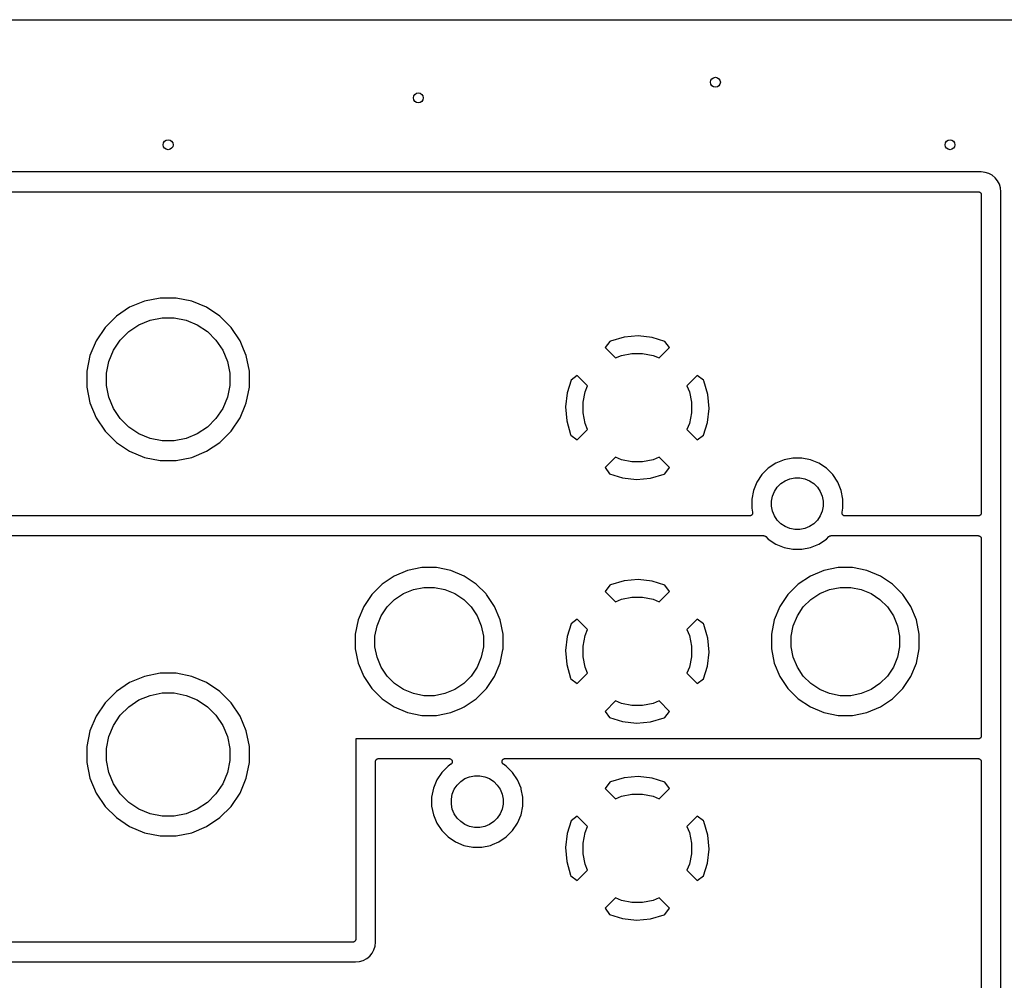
# Model space of a CAD drawing. Extents: x 1 to 139, y -76 to -1.
# Tile 11 of 13: x 46 to 86, y -40 to -1. Entities that reach past the tile are written whole.
import ezdxf

# ---------------------------------------------------------------- set-up
doc = ezdxf.new("R2010")
doc.units = 0
doc.header["$MEASUREMENT"] = 0
doc.layers.add('BLACK', color=7, linetype='CONTINUOUS')

msp = doc.modelspace()

# ---------------------------------------------------------------- linework, layer by layer
at = {"layer": 'BLACK', "linetype": 'CONTINUOUS'}
for p, q in [((6.16231, -0.635), (133.538, -0.635)), ((85.0869, -6.82), (24.1331, -6.82)), ((85.246, -6.83567), (85.0869, -6.82)), ((85.396, -6.88118), (85.246, -6.83567)), ((85.5343, -6.95508), (85.396, -6.88118)), ((85.6555, -7.05453), (85.5343, -6.95508)), ((85.7549, -7.17571), (85.6555, -7.05453)), ((85.8288, -7.31397), (85.7549, -7.17571)), ((85.8743, -7.46399), (85.8288, -7.31397)), ((85.89, -7.62312), (85.8743, -7.46399)), ((24.257, -7.62), (84.963, -7.62)), ((84.963, -7.62), (84.9639, -7.62001)), ((84.9639, -7.62001), (84.9639, -7.62)), ((84.9639, -7.62), (84.9639, -7.62001)), ((84.9639, -7.62001), (84.9648, -7.62001)), ((84.9648, -7.62001), (84.9767, -7.62135)), ((84.9767, -7.62135), (84.9885, -7.62259)), ((84.9885, -7.62259), (84.989, -7.62272)), ((84.989, -7.62272), (84.9894, -7.62277)), ((84.9894, -7.62277), (85.0008, -7.62639)), ((85.0008, -7.62639), (85.0122, -7.62992)), ((85.0122, -7.62992), (85.0126, -7.63013)), ((85.0126, -7.63013), (85.013, -7.63027)), ((85.013, -7.63027), (85.0235, -7.63602)), ((85.0235, -7.63602), (85.034, -7.64171)), ((85.034, -7.64171), (85.0344, -7.642)), ((85.0344, -7.642), (85.0348, -7.64221)), ((85.0348, -7.64221), (85.0439, -7.64988)), ((85.0439, -7.64988), (85.0531, -7.65751)), ((85.0531, -7.65751), (85.0534, -7.65786)), ((85.0534, -7.65786), (85.0537, -7.65814)), ((85.0537, -7.65814), (85.0612, -7.66745)), ((85.0612, -7.66745), (85.0688, -7.67672)), ((85.0688, -7.67672), (85.069, -7.67711)), ((85.069, -7.67711), (85.0693, -7.67746)), ((85.0693, -7.67746), (85.0748, -7.68805)), ((85.0748, -7.68805), (85.0804, -7.6986)), ((85.0804, -7.6986), (85.0805, -7.69903)), ((85.0805, -7.69903), (85.0808, -7.69942)), ((85.0808, -7.69942), (85.0841, -7.71086)), ((85.0841, -7.71086), (85.0876, -7.72233)), ((85.0876, -7.72233), (85.0876, -7.72278)), ((85.0876, -7.72278), (85.0877, -7.7232)), ((85.0877, -7.7232), (85.0888, -7.73509)), ((85.0888, -7.73509), (85.09, -7.747)), ((85.09, -7.747), (85.09, -20.663)), ((85.89, -53.3369), (85.89, -7.62312)), ((51.745, -11.94), (51.1074, -12.0668)), ((52.395, -11.94), (51.745, -11.94)), ((53.0326, -12.0668), (52.395, -11.94)), ((50.5069, -12.3156), (49.9664, -12.6767)), ((51.1074, -12.0668), (50.5069, -12.3156)), ((53.6331, -12.3156), (53.0326, -12.0668)), ((54.1736, -12.6767), (53.6331, -12.3156)), ((49.9664, -12.6767), (49.5067, -13.1364)), ((51.3408, -12.8361), (51.8238, -12.74)), ((51.8238, -12.74), (52.3162, -12.74)), ((52.3162, -12.74), (52.7992, -12.8361)), ((54.6333, -13.1364), (54.1736, -12.6767)), ((49.5067, -13.1364), (49.1456, -13.6769)), ((50.4763, -13.2981), (50.8858, -13.0245)), ((50.8858, -13.0245), (51.3408, -12.8361)), ((52.7992, -12.8361), (53.2542, -13.0245)), ((53.2542, -13.0245), (53.6637, -13.2981)), ((54.9944, -13.6769), (54.6333, -13.1364)), ((50.1281, -13.6463), (50.4763, -13.2981)), ((53.6637, -13.2981), (54.0119, -13.6463)), ((70.5873, -13.5251), (70.0334, -13.6856)), ((71.1565, -13.4762), (70.5873, -13.5251)), ((71.7242, -13.5393), (71.1565, -13.4762)), ((72.2411, -13.7032), (71.7242, -13.5393)), ((49.1456, -13.6769), (48.8968, -14.2774)), ((49.8545, -14.0558), (50.1281, -13.6463)), ((54.0119, -13.6463), (54.2855, -14.0558)), ((55.1347, -14.0154), (54.9944, -13.6769)), ((70.0024, -13.6984), (69.8154, -13.954)), ((69.8154, -13.954), (70.2362, -14.3748)), ((70.0334, -13.6856), (70.0024, -13.6984)), ((72.0038, -14.3748), (72.4246, -13.954)), ((72.4246, -13.954), (72.2411, -13.7032)), ((48.8968, -14.2774), (48.77, -14.915)), ((49.6661, -14.5108), (49.8545, -14.0558)), ((54.2855, -14.0558), (54.4739, -14.5108)), ((55.2432, -14.2774), (55.1347, -14.0154)), ((55.37, -14.915), (55.2432, -14.2774)), ((70.2362, -14.3748), (70.4783, -14.2745)), ((70.4783, -14.2745), (70.9033, -14.19)), ((70.9033, -14.19), (71.3367, -14.19)), ((71.3367, -14.19), (71.7617, -14.2745)), ((71.7617, -14.2745), (72.0038, -14.3748)), ((49.57, -14.9938), (49.6661, -14.5108)), ((54.4739, -14.5108), (54.57, -14.9938)), ((48.77, -14.915), (48.77, -15.565)), ((49.57, -15.4862), (49.57, -14.9938)), ((54.57, -14.9938), (54.57, -15.4862)), ((55.37, -15.565), (55.37, -14.915)), ((68.684, -15.0854), (68.4332, -15.2689)), ((69.1048, -15.5062), (68.684, -15.0854)), ((73.556, -15.0854), (73.1352, -15.5062)), ((73.8116, -15.2724), (73.556, -15.0854)), ((48.77, -15.565), (48.8968, -16.2026)), ((49.6661, -15.9692), (49.57, -15.4862)), ((54.57, -15.4862), (54.4739, -15.9692)), ((55.2432, -16.2026), (55.37, -15.565)), ((68.4332, -15.2689), (68.2693, -15.7858)), ((69.0045, -15.7483), (69.1048, -15.5062)), ((73.1352, -15.5062), (73.2355, -15.7483)), ((73.8244, -15.3034), (73.8116, -15.2724)), ((73.9849, -15.8573), (73.8244, -15.3034)), ((49.8545, -16.4242), (49.6661, -15.9692)), ((54.4739, -15.9692), (54.2855, -16.4242)), ((68.2693, -15.7858), (68.2062, -16.3535)), ((68.92, -16.1733), (69.0045, -15.7483)), ((73.2355, -15.7483), (73.32, -16.1733)), ((74.0338, -16.4265), (73.9849, -15.8573)), ((48.8968, -16.2026), (49.1456, -16.8031)), ((54.9944, -16.8031), (55.2014, -16.3033)), ((55.2014, -16.3033), (55.2015, -16.3032)), ((55.2015, -16.3032), (55.2432, -16.2026)), ((68.2062, -16.3535), (68.2551, -16.9227)), ((68.92, -16.6067), (68.92, -16.1733)), ((73.32, -16.1733), (73.32, -16.6067)), ((50.1281, -16.8337), (49.8545, -16.4242)), ((54.2855, -16.4242), (54.0119, -16.8337)), ((69.0045, -17.0317), (68.92, -16.6067)), ((73.32, -16.6067), (73.2355, -17.0317)), ((73.9707, -16.9942), (74.0338, -16.4265)), ((49.1456, -16.8031), (49.5067, -17.3436)), ((50.4763, -17.1819), (50.1281, -16.8337)), ((50.8858, -17.4555), (50.4763, -17.1819)), ((53.6637, -17.1819), (53.2542, -17.4555)), ((54.0119, -16.8337), (53.6637, -17.1819)), ((54.6333, -17.3436), (54.9944, -16.8031)), ((68.2551, -16.9227), (68.4156, -17.4766)), ((69.1048, -17.2738), (69.0045, -17.0317)), ((73.2355, -17.0317), (73.1352, -17.2738)), ((73.8068, -17.5111), (73.9707, -16.9942)), ((49.5067, -17.3436), (49.9664, -17.8033)), ((51.3408, -17.6439), (50.8858, -17.4555)), ((53.2542, -17.4555), (52.7992, -17.6439)), ((54.1736, -17.8033), (54.6333, -17.3436)), ((68.4156, -17.4766), (68.4284, -17.5076)), ((68.4284, -17.5076), (68.684, -17.6946)), ((68.684, -17.6946), (69.1048, -17.2738)), ((73.1352, -17.2738), (73.556, -17.6946)), ((73.556, -17.6946), (73.8068, -17.5111)), ((49.9664, -17.8033), (50.5069, -18.1644)), ((51.8238, -17.74), (51.3408, -17.6439)), ((52.3162, -17.74), (51.8238, -17.74)), ((52.7992, -17.6439), (52.3162, -17.74)), ((53.6331, -18.1644), (54.1736, -17.8033)), ((50.5069, -18.1644), (51.1074, -18.4132)), ((53.0326, -18.4132), (53.6331, -18.1644)), ((51.1074, -18.4132), (51.745, -18.54)), ((51.745, -18.54), (52.395, -18.54)), ((52.395, -18.54), (53.0326, -18.4132)), ((70.2362, -18.4052), (69.8154, -18.826)), ((70.4783, -18.5055), (70.2362, -18.4052)), ((70.9033, -18.59), (70.4783, -18.5055)), ((71.3367, -18.59), (70.9033, -18.59)), ((71.7617, -18.5055), (71.3367, -18.59)), ((72.0038, -18.4052), (71.7617, -18.5055)), ((72.4246, -18.826), (72.0038, -18.4052)), ((76.7437, -18.6506), (76.4407, -18.853)), ((77.0804, -18.5111), (76.7437, -18.6506)), ((77.4378, -18.44), (77.0804, -18.5111)), ((77.8022, -18.44), (77.4378, -18.44)), ((78.1596, -18.5111), (77.8022, -18.44)), ((78.4963, -18.6506), (78.1596, -18.5111)), ((78.7993, -18.853), (78.4963, -18.6506)), ((69.8154, -18.826), (69.9989, -19.0768)), ((69.9989, -19.0768), (70.5158, -19.2407)), ((71.6527, -19.2549), (72.2066, -19.0944)), ((72.2066, -19.0944), (72.2376, -19.0816)), ((72.2376, -19.0816), (72.4246, -18.826)), ((76.183, -19.1107), (75.9806, -19.4137)), ((76.4407, -18.853), (76.183, -19.1107)), ((79.057, -19.1107), (78.7993, -18.853)), ((79.2594, -19.4137), (79.057, -19.1107)), ((70.5158, -19.2407), (71.0835, -19.3038)), ((71.0835, -19.3038), (71.6527, -19.2549)), ((75.9806, -19.4137), (75.8411, -19.7504)), ((76.8044, -19.6207), (76.9507, -19.4744)), ((76.9507, -19.4744), (77.1226, -19.3595)), ((77.1226, -19.3595), (77.3137, -19.2803)), ((77.3137, -19.2803), (77.5166, -19.24)), ((77.5166, -19.24), (77.7234, -19.24)), ((77.7234, -19.24), (77.9263, -19.2803)), ((77.9263, -19.2803), (78.1174, -19.3595)), ((78.1174, -19.3595), (78.2893, -19.4744)), ((78.2893, -19.4744), (78.4356, -19.6207)), ((79.3989, -19.7504), (79.2594, -19.4137)), ((75.8411, -19.7504), (75.77, -20.1078)), ((76.57, -20.1866), (76.6103, -19.9837)), ((76.6103, -19.9837), (76.6895, -19.7926)), ((76.6895, -19.7926), (76.8044, -19.6207)), ((78.4356, -19.6207), (78.5505, -19.7926)), ((78.5505, -19.7926), (78.6296, -19.9837)), ((78.6296, -19.9837), (78.67, -20.1866)), ((79.47, -20.1078), (79.3989, -19.7504)), ((75.77, -20.1078), (75.77, -20.4722)), ((76.57, -20.3934), (76.57, -20.1866)), ((78.67, -20.1866), (78.67, -20.3934)), ((79.47, -20.4722), (79.47, -20.1078)), ((75.6785, -20.79), (24.257, -20.79)), ((75.6903, -20.7888), (75.6785, -20.79)), ((75.7024, -20.7877), (75.6903, -20.7888)), ((75.7027, -20.7876), (75.7024, -20.7877)), ((75.7031, -20.7876), (75.7027, -20.7876)), ((75.7146, -20.7841), (75.7031, -20.7876)), ((75.7261, -20.7807), (75.7146, -20.7841)), ((75.7265, -20.7805), (75.7261, -20.7807)), ((75.7269, -20.7804), (75.7265, -20.7805)), ((75.7375, -20.7747), (75.7269, -20.7804)), ((75.7481, -20.7692), (75.7375, -20.7747)), ((75.7484, -20.769), (75.7481, -20.7692)), ((75.7487, -20.7688), (75.7484, -20.769)), ((75.7581, -20.7612), (75.7487, -20.7688)), ((75.7674, -20.7537), (75.7581, -20.7612)), ((75.7677, -20.7534), (75.7674, -20.7537)), ((75.768, -20.7531), (75.7677, -20.7534)), ((75.7756, -20.7439), (75.768, -20.7531)), ((75.77, -20.4722), (75.803, -20.6382)), ((75.7833, -20.7347), (75.7756, -20.7439)), ((75.7835, -20.7343), (75.7833, -20.7347)), ((75.7838, -20.734), (75.7835, -20.7343)), ((75.7895, -20.7235), (75.7838, -20.734)), ((75.7952, -20.7129), (75.7895, -20.7235)), ((75.7954, -20.7126), (75.7952, -20.7129)), ((75.7955, -20.7122), (75.7954, -20.7126)), ((75.7991, -20.7007), (75.7955, -20.7122)), ((75.8027, -20.6893), (75.7991, -20.7007)), ((75.8028, -20.6889), (75.8027, -20.6893)), ((75.8029, -20.6885), (75.8028, -20.6889)), ((75.8041, -20.6766), (75.8029, -20.6885)), ((75.803, -20.6382), (75.8032, -20.6392)), ((75.8032, -20.6392), (75.8032, -20.6392)), ((75.8032, -20.6392), (75.8032, -20.6392)), ((75.8032, -20.6392), (75.8034, -20.64)), ((75.8034, -20.64), (75.8044, -20.652)), ((75.8055, -20.6647), (75.8041, -20.6766)), ((75.8044, -20.652), (75.8055, -20.6639)), ((75.8055, -20.6639), (75.8054, -20.6643)), ((75.8054, -20.6643), (75.8055, -20.6647)), ((76.6103, -20.5963), (76.57, -20.3934)), ((76.6895, -20.7874), (76.6103, -20.5963)), ((76.8044, -20.9593), (76.6895, -20.7874)), ((78.5505, -20.7874), (78.4356, -20.9593)), ((78.6296, -20.5963), (78.5505, -20.7874)), ((78.67, -20.3934), (78.6296, -20.5963)), ((79.4345, -20.6621), (79.4358, -20.6502)), ((79.4346, -20.6625), (79.4345, -20.6621)), ((79.4345, -20.6629), (79.4346, -20.6625)), ((79.4357, -20.6749), (79.4345, -20.6629)), ((79.4368, -20.6868), (79.4357, -20.6749)), ((79.4358, -20.6502), (79.437, -20.6382)), ((79.4369, -20.6872), (79.4368, -20.6868)), ((79.4369, -20.6876), (79.4369, -20.6872)), ((79.4404, -20.6992), (79.4369, -20.6876)), ((79.437, -20.6382), (79.47, -20.4722)), ((79.4438, -20.7106), (79.4404, -20.6992)), ((79.444, -20.7109), (79.4438, -20.7106)), ((79.4441, -20.7113), (79.444, -20.7109)), ((79.4497, -20.7219), (79.4441, -20.7113)), ((79.4553, -20.7325), (79.4497, -20.7219)), ((79.4555, -20.7328), (79.4553, -20.7325)), ((79.4557, -20.7332), (79.4555, -20.7328)), ((79.4633, -20.7425), (79.4557, -20.7332)), ((79.4708, -20.7519), (79.4633, -20.7425)), ((79.4711, -20.7521), (79.4708, -20.7519)), ((79.4713, -20.7524), (79.4711, -20.7521)), ((79.4806, -20.7601), (79.4713, -20.7524)), ((79.4898, -20.7678), (79.4806, -20.7601)), ((79.4901, -20.768), (79.4898, -20.7678)), ((79.4904, -20.7682), (79.4901, -20.768)), ((79.501, -20.7739), (79.4904, -20.7682)), ((79.5115, -20.7797), (79.501, -20.7739)), ((79.5119, -20.7798), (79.5115, -20.7797)), ((79.5122, -20.78), (79.5119, -20.7798)), ((79.5237, -20.7836), (79.5122, -20.78)), ((79.5351, -20.7872), (79.5237, -20.7836)), ((79.5355, -20.7873), (79.5351, -20.7872)), ((79.5359, -20.7874), (79.5355, -20.7873)), ((79.5478, -20.7886), (79.5359, -20.7874)), ((79.5598, -20.79), (79.5478, -20.7886)), ((79.5605, -20.79), (79.5598, -20.79)), ((79.5606, -20.79), (79.5605, -20.79)), ((79.5605, -20.79), (79.5605, -20.79)), ((79.5615, -20.79), (79.5606, -20.79)), ((84.963, -20.79), (79.5615, -20.79)), ((84.9749, -20.7888), (84.963, -20.79)), ((84.9868, -20.7877), (84.9749, -20.7888)), ((84.9872, -20.7876), (84.9868, -20.7877)), ((84.9877, -20.7876), (84.9872, -20.7876)), ((84.9991, -20.7841), (84.9877, -20.7876)), ((85.0106, -20.7808), (84.9991, -20.7841)), ((85.011, -20.7805), (85.0106, -20.7808)), ((85.0114, -20.7804), (85.011, -20.7805)), ((85.0219, -20.7748), (85.0114, -20.7804)), ((85.0325, -20.7693), (85.0219, -20.7748)), ((85.0329, -20.769), (85.0325, -20.7693)), ((85.0333, -20.7688), (85.0329, -20.769)), ((85.0425, -20.7612), (85.0333, -20.7688)), ((85.0519, -20.7537), (85.0425, -20.7612)), ((85.0521, -20.7534), (85.0519, -20.7537)), ((85.0525, -20.7531), (85.0521, -20.7534)), ((85.0601, -20.7439), (85.0525, -20.7531)), ((85.0678, -20.7348), (85.0601, -20.7439)), ((85.068, -20.7344), (85.0678, -20.7348)), ((85.0683, -20.734), (85.068, -20.7344)), ((85.074, -20.7235), (85.0683, -20.734)), ((85.0797, -20.713), (85.074, -20.7235)), ((85.0799, -20.7126), (85.0797, -20.713)), ((85.0801, -20.7122), (85.0799, -20.7126)), ((85.0836, -20.7007), (85.0801, -20.7122)), ((85.0872, -20.6894), (85.0836, -20.7007)), ((85.0873, -20.689), (85.0872, -20.6894)), ((85.0874, -20.6885), (85.0873, -20.689)), ((85.0887, -20.6767), (85.0874, -20.6885)), ((85.09, -20.6648), (85.0887, -20.6767)), ((85.09, -20.663), (85.09, -20.6639)), ((85.09, -20.6639), (85.09, -20.6639)), ((85.09, -20.6639), (85.09, -20.6639)), ((85.09, -20.6639), (85.09, -20.6648)), ((76.9507, -21.1056), (76.8044, -20.9593)), ((77.1226, -21.2205), (76.9507, -21.1056)), ((78.2893, -21.1056), (78.1174, -21.2205)), ((78.4356, -20.9593), (78.2893, -21.1056)), ((24.257, -21.59), (76.2511, -21.59)), ((76.2511, -21.59), (76.2515, -21.59)), ((76.2515, -21.59), (76.2515, -21.59)), ((76.2515, -21.59), (76.2516, -21.59)), ((76.2516, -21.59), (76.2529, -21.59)), ((76.2529, -21.59), (76.2645, -21.5913)), ((77.3137, -21.2996), (77.1226, -21.2205)), ((77.5166, -21.34), (77.3137, -21.2996)), ((77.7234, -21.34), (77.5166, -21.34)), ((77.9263, -21.2996), (77.7234, -21.34)), ((78.1174, -21.2205), (77.9263, -21.2996)), ((78.9772, -21.5911), (78.9889, -21.59)), ((78.9889, -21.59), (84.963, -21.59)), ((84.963, -21.59), (84.9639, -21.59)), ((84.9639, -21.59), (84.9639, -21.59)), ((84.9639, -21.59), (84.9639, -21.59)), ((84.9639, -21.59), (84.9648, -21.59)), ((84.9648, -21.59), (84.9767, -21.5913)), ((76.2645, -21.5913), (76.2762, -21.5925)), ((76.2762, -21.5925), (76.2768, -21.5927)), ((76.2768, -21.5927), (76.2775, -21.5928)), ((76.2775, -21.5928), (76.2887, -21.5963)), ((76.2887, -21.5963), (76.2999, -21.5998)), ((76.2999, -21.5998), (76.3005, -21.6001)), ((76.3005, -21.6001), (76.3011, -21.6003)), ((76.3011, -21.6003), (76.3114, -21.6059)), ((76.3114, -21.6059), (76.3217, -21.6115)), ((76.3217, -21.6115), (76.3223, -21.6119)), ((76.3223, -21.6119), (76.3229, -21.6122)), ((76.3229, -21.6122), (76.3318, -21.6197)), ((76.3318, -21.6197), (76.3409, -21.6272)), ((76.3409, -21.6272), (76.4407, -21.727)), ((76.4407, -21.727), (76.7437, -21.9294)), ((76.7437, -21.9294), (77.0804, -22.0689)), ((78.1596, -22.0689), (78.4963, -21.9294)), ((78.4963, -21.9294), (78.7993, -21.727)), ((78.7993, -21.727), (78.8991, -21.6272)), ((78.8991, -21.6272), (78.8994, -21.6269)), ((78.8994, -21.6269), (78.9004, -21.626)), ((78.8994, -21.6269), (78.8994, -21.6269)), ((78.8994, -21.6269), (78.8994, -21.6269)), ((78.9004, -21.626), (78.9096, -21.6186)), ((78.9096, -21.6186), (78.9186, -21.6112)), ((78.9186, -21.6112), (78.9192, -21.6109)), ((78.9192, -21.6109), (78.9197, -21.6105)), ((78.9197, -21.6105), (78.9302, -21.6051)), ((78.9302, -21.6051), (78.9405, -21.5996)), ((78.9405, -21.5996), (78.9411, -21.5994)), ((78.9411, -21.5994), (78.9417, -21.5991)), ((78.9417, -21.5991), (78.953, -21.5958)), ((78.953, -21.5958), (78.9642, -21.5924)), ((78.9642, -21.5924), (78.9649, -21.5924)), ((78.9649, -21.5924), (78.9655, -21.5922)), ((78.9655, -21.5922), (78.9772, -21.5911)), ((84.9767, -21.5913), (84.9885, -21.5926)), ((84.9885, -21.5926), (84.989, -21.5927)), ((84.989, -21.5927), (84.9894, -21.5928)), ((84.9894, -21.5928), (85.0008, -21.5964)), ((85.0008, -21.5964), (85.0122, -21.5999)), ((85.0122, -21.5999), (85.0126, -21.6001)), ((85.0126, -21.6001), (85.013, -21.6003)), ((85.013, -21.6003), (85.0235, -21.606)), ((85.0235, -21.606), (85.034, -21.6117)), ((85.034, -21.6117), (85.0344, -21.612)), ((85.0344, -21.612), (85.0348, -21.6122)), ((85.0348, -21.6122), (85.0439, -21.6199)), ((85.0439, -21.6199), (85.0531, -21.6275)), ((85.0531, -21.6275), (85.0534, -21.6279)), ((85.0534, -21.6279), (85.0537, -21.6281)), ((85.0537, -21.6281), (85.0612, -21.6375)), ((85.0612, -21.6375), (85.0688, -21.6467)), ((85.0688, -21.6467), (85.069, -21.6471)), ((85.069, -21.6471), (85.0693, -21.6475)), ((85.0693, -21.6475), (85.0748, -21.6581)), ((85.0748, -21.6581), (85.0804, -21.6686)), ((85.0804, -21.6686), (85.0805, -21.669)), ((85.0805, -21.669), (85.0808, -21.6694)), ((85.0808, -21.6694), (85.0841, -21.6809)), ((85.0841, -21.6809), (85.0876, -21.6923)), ((85.0876, -21.6923), (85.0876, -21.6928)), ((85.0876, -21.6928), (85.0877, -21.6932)), ((85.0877, -21.6932), (85.0888, -21.7051)), ((85.0888, -21.7051), (85.09, -21.717)), ((85.09, -21.717), (85.09, -29.718)), ((77.0804, -22.0689), (77.4378, -22.14)), ((77.4378, -22.14), (77.8022, -22.14)), ((77.8022, -22.14), (78.1596, -22.0689)), ((61.7949, -23.0053), (61.249, -23.2314)), ((62.3745, -22.89), (61.7949, -23.0053)), ((62.9655, -22.89), (62.3745, -22.89)), ((63.5451, -23.0053), (62.9655, -22.89)), ((64.091, -23.2314), (63.5451, -23.0053)), ((78.6949, -23.0053), (78.149, -23.2314)), ((79.2745, -22.89), (78.6949, -23.0053)), ((79.8655, -22.89), (79.2745, -22.89)), ((80.4451, -23.0053), (79.8655, -22.89)), ((80.991, -23.2314), (80.4451, -23.0053)), ((60.7576, -23.5597), (60.3397, -23.9776)), ((61.249, -23.2314), (60.7576, -23.5597)), ((64.5824, -23.5597), (64.091, -23.2314)), ((64.9792, -23.9566), (64.5824, -23.5597)), ((70.0334, -23.5856), (70.0024, -23.5984)), ((70.5873, -23.4251), (70.0334, -23.5856)), ((71.1565, -23.3762), (70.5873, -23.4251)), ((71.7242, -23.4393), (71.1565, -23.3762)), ((72.2411, -23.6032), (71.7242, -23.4393)), ((77.6576, -23.5597), (77.2397, -23.9776)), ((78.149, -23.2314), (77.6576, -23.5597)), ((81.4824, -23.5597), (80.991, -23.2314)), ((81.9003, -23.9776), (81.4824, -23.5597)), ((60.3397, -23.9776), (60.0114, -24.469)), ((61.2676, -24.1811), (61.6279, -23.9404)), ((61.6279, -23.9404), (62.0283, -23.7745)), ((62.0283, -23.7745), (62.4533, -23.69)), ((62.4533, -23.69), (62.8867, -23.69)), ((62.8867, -23.69), (63.3117, -23.7745)), ((63.3117, -23.7745), (63.7121, -23.9404)), ((63.7121, -23.9404), (64.0724, -24.1811)), ((64.9793, -23.9567), (64.9792, -23.9566)), ((65.0003, -23.9776), (64.9793, -23.9567)), ((65.3286, -24.469), (65.0003, -23.9776)), ((70.0024, -23.5984), (69.8154, -23.854)), ((69.8154, -23.854), (70.2362, -24.2748)), ((72.0038, -24.2748), (72.4246, -23.854)), ((72.4246, -23.854), (72.2411, -23.6032)), ((77.2397, -23.9776), (76.9114, -24.469)), ((78.1676, -24.1811), (78.5279, -23.9404)), ((78.5279, -23.9404), (78.9283, -23.7745)), ((78.9283, -23.7745), (79.3533, -23.69)), ((79.3533, -23.69), (79.7867, -23.69)), ((79.7867, -23.69), (80.2117, -23.7745)), ((80.2117, -23.7745), (80.6121, -23.9404)), ((80.6121, -23.9404), (80.9724, -24.1811)), ((82.2286, -24.469), (81.9003, -23.9776)), ((60.9611, -24.4876), (61.2676, -24.1811)), ((64.0724, -24.1811), (64.3789, -24.4876)), ((70.2362, -24.2748), (70.4783, -24.1745)), ((70.4783, -24.1745), (70.9033, -24.09)), ((70.9033, -24.09), (71.3367, -24.09)), ((71.3367, -24.09), (71.7617, -24.1745)), ((71.7617, -24.1745), (72.0038, -24.2748)), ((77.8611, -24.4876), (78.1676, -24.1811)), ((80.9724, -24.1811), (81.2789, -24.4876)), ((60.0114, -24.469), (59.7853, -25.0149)), ((60.7204, -24.8479), (60.9611, -24.4876)), ((64.3789, -24.4876), (64.6196, -24.8479)), ((65.5547, -25.0149), (65.3286, -24.469)), ((76.9114, -24.469), (76.6853, -25.0149)), ((77.6204, -24.8479), (77.8611, -24.4876)), ((81.2789, -24.4876), (81.5196, -24.8479)), ((82.4547, -25.0149), (82.2286, -24.469)), ((59.7853, -25.0149), (59.67, -25.5945)), ((60.5545, -25.2483), (60.7204, -24.8479)), ((64.6196, -24.8479), (64.7855, -25.2483)), ((65.67, -25.5945), (65.5547, -25.0149)), ((68.4332, -25.1689), (68.2693, -25.6858)), ((68.684, -24.9854), (68.4332, -25.1689)), ((69.1048, -25.4062), (68.684, -24.9854)), ((73.556, -24.9854), (73.1352, -25.4062)), ((73.8116, -25.1724), (73.556, -24.9854)), ((73.8244, -25.2034), (73.8116, -25.1724)), ((76.6853, -25.0149), (76.57, -25.5945)), ((77.4545, -25.2483), (77.6204, -24.8479)), ((81.5196, -24.8479), (81.6855, -25.2483)), ((82.57, -25.5945), (82.4547, -25.0149)), ((60.47, -25.6733), (60.5545, -25.2483)), ((64.7855, -25.2483), (64.87, -25.6733)), ((69.0045, -25.6483), (69.1048, -25.4062)), ((73.1352, -25.4062), (73.2355, -25.6483)), ((73.9444, -25.6174), (73.8244, -25.2034)), ((77.37, -25.6733), (77.4545, -25.2483)), ((81.6855, -25.2483), (81.77, -25.6733)), ((59.67, -25.5945), (59.67, -26.1855)), ((60.47, -26.1067), (60.47, -25.6733)), ((64.87, -25.6733), (64.87, -26.1067)), ((65.67, -26.1855), (65.67, -25.5945)), ((68.2693, -25.6858), (68.2062, -26.2535)), ((68.92, -26.0733), (69.0045, -25.6483)), ((73.2355, -25.6483), (73.32, -26.0733)), ((73.9849, -25.7573), (73.9444, -25.6174)), ((74.0338, -26.3265), (73.9849, -25.7573)), ((76.57, -25.5945), (76.57, -26.1855)), ((77.37, -26.1067), (77.37, -25.6733)), ((81.77, -25.6733), (81.77, -26.1067)), ((82.57, -26.1855), (82.57, -25.5945)), ((59.67, -26.1855), (59.7853, -26.7651)), ((60.5545, -26.5317), (60.47, -26.1067)), ((64.87, -26.1067), (64.7855, -26.5317)), ((65.5547, -26.7651), (65.6617, -26.2272)), ((65.6617, -26.2272), (65.67, -26.1855)), ((65.6617, -26.2272), (65.6617, -26.2272)), ((68.2062, -26.2535), (68.2551, -26.8227)), ((68.92, -26.5067), (68.92, -26.0733)), ((73.32, -26.0733), (73.32, -26.5067)), ((73.9707, -26.8942), (74.0338, -26.3265)), ((76.57, -26.1855), (76.6853, -26.7651)), ((77.4545, -26.5317), (77.37, -26.1067)), ((81.77, -26.1067), (81.6855, -26.5317)), ((82.4547, -26.7651), (82.57, -26.1855)), ((59.7853, -26.7651), (60.0114, -27.311)), ((60.7204, -26.9321), (60.5545, -26.5317)), ((64.7855, -26.5317), (64.6196, -26.9321)), ((65.3286, -27.311), (65.5547, -26.7651)), ((69.0045, -26.9317), (68.92, -26.5067)), ((73.32, -26.5067), (73.2355, -26.9317)), ((76.6853, -26.7651), (76.9114, -27.311)), ((77.6204, -26.9321), (77.4545, -26.5317)), ((81.6855, -26.5317), (81.5196, -26.9321)), ((82.2286, -27.311), (82.4547, -26.7651)), ((51.745, -27.18), (51.1074, -27.3068)), ((52.395, -27.18), (51.745, -27.18)), ((53.0326, -27.3068), (52.395, -27.18)), ((60.9611, -27.2924), (60.7204, -26.9321)), ((64.6196, -26.9321), (64.3789, -27.2924)), ((68.2551, -26.8227), (68.4156, -27.3766)), ((68.684, -27.5946), (69.1048, -27.1738)), ((69.1048, -27.1738), (69.0045, -26.9317)), ((73.2355, -26.9317), (73.1352, -27.1738)), ((73.1352, -27.1738), (73.556, -27.5946)), ((73.8068, -27.4111), (73.9707, -26.8942)), ((77.8611, -27.2924), (77.6204, -26.9321)), ((81.5196, -26.9321), (81.2789, -27.2924)), ((50.5069, -27.5556), (49.9664, -27.9167)), ((51.1074, -27.3068), (50.5069, -27.5556)), ((53.6331, -27.5556), (53.0326, -27.3068)), ((54.1736, -27.9167), (53.6331, -27.5556)), ((60.0114, -27.311), (60.3397, -27.8024)), ((61.2676, -27.5989), (60.9611, -27.2924)), ((64.3789, -27.2924), (64.0724, -27.5989)), ((65.0003, -27.8024), (65.3286, -27.311)), ((68.4156, -27.3766), (68.4284, -27.4076)), ((68.4284, -27.4076), (68.684, -27.5946)), ((73.556, -27.5946), (73.8068, -27.4111)), ((76.9114, -27.311), (77.2397, -27.8024)), ((78.1676, -27.5989), (77.8611, -27.2924)), ((81.2789, -27.2924), (80.9724, -27.5989)), ((81.9003, -27.8024), (82.2286, -27.311)), ((49.9664, -27.9167), (49.5067, -28.3764)), ((51.3408, -28.0761), (51.8238, -27.98)), ((51.8238, -27.98), (52.3162, -27.98)), ((52.3162, -27.98), (52.7992, -28.0761)), ((54.6333, -28.3764), (54.1736, -27.9167)), ((60.3397, -27.8024), (60.7576, -28.2203)), ((61.6279, -27.8396), (61.2676, -27.5989)), ((62.0283, -28.0055), (61.6279, -27.8396)), ((63.7121, -27.8396), (63.3117, -28.0055)), ((64.0724, -27.5989), (63.7121, -27.8396)), ((64.5824, -28.2203), (65.0003, -27.8024)), ((77.2397, -27.8024), (77.6576, -28.2203)), ((78.5279, -27.8396), (78.1676, -27.5989)), ((78.9283, -28.0055), (78.5279, -27.8396)), ((80.6121, -27.8396), (80.2117, -28.0055)), ((80.9724, -27.5989), (80.6121, -27.8396)), ((81.4824, -28.2203), (81.9003, -27.8024)), ((49.5067, -28.3764), (49.1456, -28.9169)), ((50.4763, -28.5381), (50.8858, -28.2645)), ((50.8858, -28.2645), (51.3408, -28.0761)), ((52.7992, -28.0761), (53.2542, -28.2645)), ((53.2542, -28.2645), (53.6637, -28.5381)), ((54.9944, -28.9169), (54.6333, -28.3764)), ((60.7576, -28.2203), (61.249, -28.5486)), ((62.4533, -28.09), (62.0283, -28.0055)), ((62.8867, -28.09), (62.4533, -28.09)), ((63.3117, -28.0055), (62.8867, -28.09)), ((64.091, -28.5486), (64.5824, -28.2203)), ((70.2362, -28.3052), (69.8154, -28.726)), ((70.4783, -28.4055), (70.2362, -28.3052)), ((72.0038, -28.3052), (71.7617, -28.4055)), ((72.4246, -28.726), (72.0038, -28.3052)), ((77.6576, -28.2203), (78.149, -28.5486)), ((79.3533, -28.09), (78.9283, -28.0055)), ((79.7867, -28.09), (79.3533, -28.09)), ((80.2117, -28.0055), (79.7867, -28.09)), ((80.991, -28.5486), (81.4824, -28.2203)), ((50.1281, -28.8863), (50.4763, -28.5381)), ((53.6637, -28.5381), (54.0119, -28.8863)), ((61.249, -28.5486), (61.7949, -28.7747)), ((61.7949, -28.7747), (62.3745, -28.89)), ((62.9655, -28.89), (63.5451, -28.7747)), ((63.5451, -28.7747), (63.977, -28.5958)), ((63.977, -28.5958), (64.091, -28.5486)), ((69.8154, -28.726), (69.9989, -28.9768)), ((70.9033, -28.49), (70.4783, -28.4055)), ((71.3367, -28.49), (70.9033, -28.49)), ((71.7617, -28.4055), (71.3367, -28.49)), ((72.2376, -28.9816), (72.4246, -28.726)), ((78.149, -28.5486), (78.6949, -28.7747)), ((78.6949, -28.7747), (79.2745, -28.89)), ((79.8655, -28.89), (80.4451, -28.7747)), ((80.4451, -28.7747), (80.991, -28.5486)), ((49.1456, -28.9169), (48.8968, -29.5174)), ((49.8545, -29.2958), (50.1281, -28.8863)), ((54.0119, -28.8863), (54.2855, -29.2958)), ((55.2432, -29.5174), (54.9944, -28.9169)), ((62.3745, -28.89), (62.9655, -28.89)), ((69.9989, -28.9768), (70.5158, -29.1407)), ((70.5158, -29.1407), (71.0835, -29.2038)), ((71.0835, -29.2038), (71.6527, -29.1549)), ((71.6527, -29.1549), (72.2066, -28.9944)), ((72.2066, -28.9944), (72.2376, -28.9816)), ((79.2745, -28.89), (79.8655, -28.89)), ((48.8968, -29.5174), (48.77, -30.155)), ((49.6661, -29.7508), (49.8545, -29.2958)), ((54.2855, -29.2958), (54.4739, -29.7508)), ((55.37, -30.155), (55.2432, -29.5174)), ((49.57, -30.2338), (49.6661, -29.7508)), ((54.4739, -29.7508), (54.57, -30.2338)), ((59.6906, -29.8456), (59.69, -29.8512)), ((59.69, -29.8512), (59.69, -37.973)), ((59.6962, -29.845), (59.6906, -29.8456)), ((84.963, -29.845), (59.6962, -29.845)), ((84.9749, -29.8438), (84.963, -29.845)), ((84.9868, -29.8427), (84.9749, -29.8438)), ((84.9872, -29.8426), (84.9868, -29.8427)), ((84.9877, -29.8426), (84.9872, -29.8426)), ((84.9991, -29.8391), (84.9877, -29.8426)), ((85.0106, -29.8358), (84.9991, -29.8391)), ((85.011, -29.8355), (85.0106, -29.8358)), ((85.0114, -29.8354), (85.011, -29.8355)), ((85.022, -29.8298), (85.0114, -29.8354)), ((85.0325, -29.8243), (85.022, -29.8298)), ((85.0329, -29.824), (85.0325, -29.8243)), ((85.0333, -29.8238), (85.0329, -29.824)), ((85.0425, -29.8162), (85.0333, -29.8238)), ((85.0519, -29.8087), (85.0425, -29.8162)), ((85.0521, -29.8084), (85.0519, -29.8087)), ((85.0525, -29.8081), (85.0521, -29.8084)), ((85.0601, -29.7989), (85.0525, -29.8081)), ((85.0678, -29.7898), (85.0601, -29.7989)), ((85.068, -29.7894), (85.0678, -29.7898)), ((85.0683, -29.789), (85.068, -29.7894)), ((85.074, -29.7785), (85.0683, -29.789)), ((85.0797, -29.768), (85.074, -29.7785)), ((85.0799, -29.7676), (85.0797, -29.768)), ((85.0801, -29.7672), (85.0799, -29.7676)), ((85.0836, -29.7558), (85.0801, -29.7672)), ((85.0872, -29.7444), (85.0836, -29.7558)), ((85.0873, -29.744), (85.0872, -29.7444)), ((85.0874, -29.7435), (85.0873, -29.744)), ((85.0887, -29.7317), (85.0874, -29.7435)), ((85.09, -29.7198), (85.0887, -29.7317)), ((85.09, -29.718), (85.09, -29.7189)), ((85.09, -29.7189), (85.09, -29.7189)), ((85.09, -29.7189), (85.09, -29.7189)), ((85.09, -29.7189), (85.09, -29.7198)), ((48.77, -30.155), (48.77, -30.805)), ((49.57, -30.7262), (49.57, -30.2338)), ((54.57, -30.2338), (54.57, -30.7262)), ((55.37, -30.805), (55.37, -30.155)), ((49.6661, -31.2092), (49.57, -30.7262)), ((54.57, -30.7262), (54.4739, -31.2092)), ((60.49, -30.7702), (60.4913, -30.7583)), ((60.49, -30.7711), (60.49, -30.7702)), ((60.49, -30.772), (60.49, -30.7711)), ((60.49, -30.7711), (60.49, -30.7711)), ((60.49, -30.7711), (60.49, -30.7711)), ((60.49, -38.0938), (60.49, -30.772)), ((60.4913, -30.7583), (60.4926, -30.7465)), ((60.4926, -30.7465), (60.4927, -30.746)), ((60.4927, -30.746), (60.4928, -30.7456)), ((60.4928, -30.7456), (60.4964, -30.7342)), ((60.4964, -30.7342), (60.4999, -30.7228)), ((60.4999, -30.7228), (60.5001, -30.7224)), ((60.5001, -30.7224), (60.5003, -30.722)), ((60.5003, -30.722), (60.506, -30.7115)), ((60.506, -30.7115), (60.5117, -30.701)), ((60.5117, -30.701), (60.512, -30.7006)), ((60.512, -30.7006), (60.5122, -30.7002)), ((60.5122, -30.7002), (60.5199, -30.6911)), ((60.5199, -30.6911), (60.5275, -30.6819)), ((60.5275, -30.6819), (60.5279, -30.6816)), ((60.5279, -30.6816), (60.5281, -30.6813)), ((60.5281, -30.6813), (60.5375, -30.6738)), ((60.5375, -30.6738), (60.5467, -30.6662)), ((60.5467, -30.6662), (60.5471, -30.666)), ((60.5471, -30.666), (60.5475, -30.6657)), ((60.5475, -30.6657), (60.5581, -30.6602)), ((60.5581, -30.6602), (60.5686, -30.6546)), ((60.5686, -30.6546), (60.569, -30.6545)), ((60.569, -30.6545), (60.5694, -30.6542)), ((60.5694, -30.6542), (60.5809, -30.6509)), ((60.5809, -30.6509), (60.5923, -30.6474)), ((60.5923, -30.6474), (60.5928, -30.6474)), ((60.5928, -30.6474), (60.5932, -30.6472)), ((60.5932, -30.6472), (60.6051, -30.6462)), ((60.6051, -30.6462), (60.617, -30.645)), ((60.617, -30.645), (63.483, -30.645)), ((63.483, -30.645), (63.4844, -30.645)), ((63.4844, -30.645), (63.4844, -30.645)), ((63.4844, -30.645), (63.4845, -30.645)), ((63.4845, -30.645), (63.4848, -30.645)), ((63.4848, -30.645), (63.4971, -30.6464)), ((63.4971, -30.6464), (63.5091, -30.6477)), ((63.5091, -30.6477), (63.5092, -30.6478)), ((63.5092, -30.6478), (63.5094, -30.6478)), ((63.5094, -30.6478), (63.5212, -30.6515)), ((63.5212, -30.6515), (63.5327, -30.6551)), ((63.5327, -30.6551), (63.5329, -30.6552)), ((63.5329, -30.6552), (63.533, -30.6553)), ((63.533, -30.6553), (63.5437, -30.6612)), ((63.5437, -30.6612), (63.5545, -30.667)), ((63.5545, -30.667), (63.5546, -30.6671)), ((63.5546, -30.6671), (63.5548, -30.6672)), ((63.5548, -30.6672), (63.5641, -30.6751)), ((63.5641, -30.6751), (63.5735, -30.6829)), ((63.5735, -30.6829), (63.5736, -30.683)), ((63.5736, -30.683), (63.5737, -30.6831)), ((63.5737, -30.6831), (63.5815, -30.6927)), ((63.5815, -30.6927), (63.5891, -30.7022)), ((63.5891, -30.7022), (63.5892, -30.7023)), ((63.5892, -30.7023), (63.5893, -30.7025)), ((63.5893, -30.7025), (63.595, -30.7133)), ((63.595, -30.7133), (63.6006, -30.7241)), ((63.6006, -30.7241), (63.6007, -30.7243)), ((63.6007, -30.7243), (63.6008, -30.7244)), ((63.6008, -30.7244), (63.6041, -30.736)), ((63.6041, -30.736), (63.6077, -30.7479)), ((63.6087, -30.785), (63.6075, -30.7972)), ((63.6077, -30.7479), (63.6077, -30.748)), ((63.6077, -30.748), (63.6078, -30.7482)), ((63.6078, -30.7482), (63.6088, -30.7602)), ((63.61, -30.7729), (63.6087, -30.785)), ((63.6088, -30.7602), (63.61, -30.7726)), ((63.61, -30.7726), (63.61, -30.7727)), ((63.61, -30.7727), (63.61, -30.7729)), ((65.63, -30.7708), (65.6313, -30.7588)), ((65.63, -30.7709), (65.63, -30.7708)), ((65.63, -30.7711), (65.63, -30.7709)), ((65.6311, -30.7833), (65.63, -30.7711)), ((65.6322, -30.7955), (65.6311, -30.7833)), ((65.6313, -30.7588), (65.6326, -30.7465)), ((65.6326, -30.7463), (65.6327, -30.7461)), ((65.6326, -30.7465), (65.6326, -30.7463)), ((65.6327, -30.7461), (65.6362, -30.7347)), ((65.6362, -30.7347), (65.6399, -30.7228)), ((65.6399, -30.7228), (65.64, -30.7226)), ((65.64, -30.7226), (65.6401, -30.7225)), ((65.6401, -30.7225), (65.6458, -30.7119)), ((65.6458, -30.7119), (65.6517, -30.701)), ((65.6517, -30.701), (65.6518, -30.7009)), ((65.6518, -30.7009), (65.6519, -30.7007)), ((65.6519, -30.7007), (65.6597, -30.6913)), ((65.6597, -30.6913), (65.6675, -30.6819)), ((65.6675, -30.6819), (65.6676, -30.6818)), ((65.6676, -30.6818), (65.6677, -30.6816)), ((65.6677, -30.6816), (65.6773, -30.6739)), ((65.6773, -30.6739), (65.6867, -30.6662)), ((65.6867, -30.6662), (65.6869, -30.6661)), ((65.6869, -30.6661), (65.687, -30.666)), ((65.687, -30.666), (65.6979, -30.6603)), ((65.6979, -30.6603), (65.7086, -30.6546)), ((65.7086, -30.6546), (65.7088, -30.6545)), ((65.7088, -30.6545), (65.7089, -30.6545)), ((65.7089, -30.6545), (65.7206, -30.651)), ((65.7206, -30.651), (65.7323, -30.6474)), ((65.7323, -30.6474), (65.7325, -30.6474)), ((65.7325, -30.6474), (65.7327, -30.6474)), ((65.7327, -30.6474), (65.7449, -30.6462)), ((65.7449, -30.6462), (65.757, -30.645)), ((65.757, -30.645), (84.963, -30.645)), ((84.963, -30.645), (84.9639, -30.645)), ((84.9639, -30.645), (84.9639, -30.645)), ((84.9639, -30.645), (84.9639, -30.645)), ((84.9639, -30.645), (84.9648, -30.645)), ((84.9648, -30.645), (84.9767, -30.6463)), ((84.9767, -30.6463), (84.9885, -30.6476)), ((84.9885, -30.6476), (84.989, -30.6477)), ((84.989, -30.6477), (84.9894, -30.6478)), ((84.9894, -30.6478), (85.0008, -30.6514)), ((85.0008, -30.6514), (85.0122, -30.6549)), ((85.0122, -30.6549), (85.0126, -30.6551)), ((85.0126, -30.6551), (85.013, -30.6553)), ((85.013, -30.6553), (85.0235, -30.661)), ((85.0235, -30.661), (85.034, -30.6667)), ((85.034, -30.6667), (85.0344, -30.667)), ((85.0344, -30.667), (85.0348, -30.6672)), ((85.0348, -30.6672), (85.0439, -30.6749)), ((85.0439, -30.6749), (85.0531, -30.6825)), ((85.0531, -30.6825), (85.0534, -30.6829)), ((85.0534, -30.6829), (85.0537, -30.6831)), ((85.0537, -30.6831), (85.0612, -30.6925)), ((85.0612, -30.6925), (85.0688, -30.7017)), ((85.0688, -30.7017), (85.069, -30.7021)), ((85.069, -30.7021), (85.0693, -30.7025)), ((85.0693, -30.7025), (85.0748, -30.7131)), ((85.0748, -30.7131), (85.0804, -30.7236)), ((85.0804, -30.7236), (85.0805, -30.724)), ((85.0805, -30.724), (85.0808, -30.7244)), ((85.0808, -30.7244), (85.0841, -30.7359)), ((85.0841, -30.7359), (85.0876, -30.7473)), ((85.0876, -30.7473), (85.0876, -30.7478)), ((85.0876, -30.7478), (85.0877, -30.7482)), ((85.0877, -30.7482), (85.0888, -30.7601)), ((85.0888, -30.7601), (85.09, -30.772)), ((85.09, -30.772), (85.09, -53.213)), ((48.77, -30.805), (48.8968, -31.4426)), ((55.2432, -31.4426), (55.37, -30.805)), ((63.4407, -30.953), (63.183, -31.2107)), ((63.5536, -30.8776), (63.4407, -30.953)), ((63.5629, -30.87), (63.5536, -30.8776)), ((63.5725, -30.8621), (63.5629, -30.87)), ((63.5726, -30.862), (63.5725, -30.8621)), ((63.5727, -30.8619), (63.5726, -30.862)), ((63.5803, -30.8526), (63.5727, -30.8619)), ((63.5883, -30.843), (63.5803, -30.8526)), ((63.5884, -30.8429), (63.5883, -30.843)), ((63.5885, -30.8427), (63.5884, -30.8429)), ((63.5942, -30.8322), (63.5885, -30.8427)), ((63.6001, -30.8212), (63.5942, -30.8322)), ((63.6002, -30.8209), (63.6001, -30.8211)), ((63.6001, -30.8211), (63.6001, -30.8212)), ((63.6038, -30.8093), (63.6002, -30.8209)), ((63.6074, -30.7975), (63.6038, -30.8093)), ((63.6075, -30.7972), (63.6074, -30.7974)), ((63.6074, -30.7974), (63.6074, -30.7975)), ((65.6322, -30.7956), (65.6322, -30.7955)), ((65.6322, -30.7958), (65.6322, -30.7956)), ((65.6357, -30.8074), (65.6322, -30.7958)), ((65.6391, -30.8193), (65.6357, -30.8074)), ((65.6392, -30.8194), (65.6391, -30.8193)), ((65.6392, -30.8196), (65.6392, -30.8194)), ((65.6448, -30.8303), (65.6392, -30.8196)), ((65.6505, -30.8413), (65.6448, -30.8303)), ((65.6507, -30.8414), (65.6505, -30.8413)), ((65.6507, -30.8415), (65.6507, -30.8414)), ((65.6584, -30.851), (65.6507, -30.8415)), ((65.666, -30.8606), (65.6584, -30.851)), ((65.6662, -30.8607), (65.666, -30.8606)), ((65.6663, -30.8609), (65.6662, -30.8607)), ((65.6755, -30.8686), (65.6663, -30.8609)), ((65.685, -30.8766), (65.6755, -30.8686)), ((65.6852, -30.8768), (65.685, -30.8766)), ((65.6853, -30.8768), (65.6852, -30.8768)), ((65.6852, -30.8768), (65.6852, -30.8768)), ((65.6864, -30.8776), (65.6853, -30.8768)), ((65.7993, -30.953), (65.6864, -30.8776)), ((66.057, -31.2107), (65.7993, -30.953)), ((48.8968, -31.4426), (49.1456, -32.0431)), ((49.8545, -31.6642), (49.6661, -31.2092)), ((54.4739, -31.2092), (54.2855, -31.6642)), ((54.9944, -32.0431), (55.2432, -31.4426)), ((62.9806, -31.5137), (62.8411, -31.8504)), ((63.183, -31.2107), (62.9806, -31.5137)), ((63.8044, -31.7207), (63.9507, -31.5744)), ((63.9507, -31.5744), (64.1226, -31.4595)), ((64.1226, -31.4595), (64.3137, -31.3803)), ((64.3137, -31.3803), (64.5166, -31.34)), ((64.5166, -31.34), (64.7234, -31.34)), ((64.7234, -31.34), (64.9263, -31.3803)), ((64.9263, -31.3803), (65.1174, -31.4595)), ((65.1174, -31.4595), (65.2893, -31.5744)), ((65.2893, -31.5744), (65.4356, -31.7207)), ((66.2594, -31.5137), (66.057, -31.2107)), ((66.3989, -31.8504), (66.2594, -31.5137)), ((70.0334, -31.5856), (70.0024, -31.5984)), ((70.5873, -31.4251), (70.0334, -31.5856)), ((71.1565, -31.3762), (70.5873, -31.4251)), ((71.7242, -31.4393), (71.1565, -31.3762)), ((72.2411, -31.6032), (71.7242, -31.4393)), ((50.1281, -32.0737), (49.8545, -31.6642)), ((54.2855, -31.6642), (54.0119, -32.0737)), ((62.8411, -31.8504), (62.77, -32.2078)), ((63.6103, -32.0837), (63.6895, -31.8926)), ((63.6895, -31.8926), (63.8044, -31.7207)), ((65.4356, -31.7207), (65.5505, -31.8926)), ((65.5505, -31.8926), (65.6296, -32.0837)), ((66.4071, -31.8915), (66.3989, -31.8504)), ((66.4071, -31.8916), (66.4071, -31.8915)), ((66.47, -32.2078), (66.4071, -31.8916)), ((70.0024, -31.5984), (69.8154, -31.854)), ((69.8154, -31.854), (70.2362, -32.2748)), ((72.0038, -32.2748), (72.4246, -31.854)), ((72.4246, -31.854), (72.2411, -31.6032)), ((49.1456, -32.0431), (49.5067, -32.5836)), ((50.4763, -32.4219), (50.1281, -32.0737)), ((54.0119, -32.0737), (53.6637, -32.4219)), ((54.6333, -32.5836), (54.9944, -32.0431)), ((62.77, -32.2078), (62.77, -32.5722)), ((63.57, -32.2866), (63.6103, -32.0837)), ((63.57, -32.4934), (63.57, -32.2866)), ((65.6296, -32.0837), (65.67, -32.2866)), ((65.67, -32.2866), (65.67, -32.4934)), ((66.47, -32.5722), (66.47, -32.2078)), ((70.2362, -32.2748), (70.4783, -32.1745)), ((70.4783, -32.1745), (70.9033, -32.09)), ((70.9033, -32.09), (71.3367, -32.09)), ((71.3367, -32.09), (71.7617, -32.1745)), ((71.7617, -32.1745), (72.0038, -32.2748)), ((49.5067, -32.5836), (49.9664, -33.0433)), ((50.8858, -32.6955), (50.4763, -32.4219)), ((51.3408, -32.8839), (50.8858, -32.6955)), ((53.2542, -32.6955), (52.7992, -32.8839)), ((53.6637, -32.4219), (53.2542, -32.6955)), ((54.1736, -33.0433), (54.6333, -32.5836)), ((62.77, -32.5722), (62.8411, -32.9296)), ((63.6103, -32.6963), (63.57, -32.4934)), ((63.6895, -32.8874), (63.6103, -32.6963)), ((65.6296, -32.6963), (65.5505, -32.8874)), ((65.67, -32.4934), (65.6296, -32.6963)), ((66.3989, -32.9296), (66.47, -32.5722)), ((49.9664, -33.0433), (50.5069, -33.4044)), ((51.8238, -32.98), (51.3408, -32.8839)), ((52.3162, -32.98), (51.8238, -32.98)), ((52.7992, -32.8839), (52.3162, -32.98)), ((53.6331, -33.4044), (54.1736, -33.0433)), ((62.8411, -32.9296), (62.9806, -33.2663)), ((63.8044, -33.0593), (63.6895, -32.8874)), ((63.9507, -33.2056), (63.8044, -33.0593)), ((65.4356, -33.0593), (65.2893, -33.2056)), ((65.5505, -32.8874), (65.4356, -33.0593)), ((66.2594, -33.2663), (66.3989, -32.9296)), ((68.4332, -33.1689), (68.2693, -33.6858)), ((68.684, -32.9854), (68.4332, -33.1689)), ((69.1048, -33.4062), (68.684, -32.9854)), ((73.556, -32.9854), (73.1352, -33.4062)), ((73.8116, -33.1724), (73.556, -32.9854)), ((73.8244, -33.2034), (73.8116, -33.1724)), ((50.5069, -33.4044), (51.1074, -33.6532)), ((53.0326, -33.6532), (53.6331, -33.4044)), ((62.9806, -33.2663), (63.183, -33.5693)), ((63.183, -33.5693), (63.4407, -33.827)), ((64.1226, -33.3205), (63.9507, -33.2056)), ((64.3137, -33.3997), (64.1226, -33.3205)), ((64.5166, -33.44), (64.3137, -33.3997)), ((64.7234, -33.44), (64.5166, -33.44)), ((64.9263, -33.3997), (64.7234, -33.44)), ((65.1174, -33.3205), (64.9263, -33.3997)), ((65.2893, -33.2056), (65.1174, -33.3205)), ((65.7993, -33.827), (66.057, -33.5693)), ((66.057, -33.5693), (66.2594, -33.2663)), ((69.0045, -33.6483), (69.1048, -33.4062)), ((73.1352, -33.4062), (73.2355, -33.6483)), ((73.9849, -33.7573), (73.8244, -33.2034)), ((51.1074, -33.6532), (51.745, -33.78)), ((51.745, -33.78), (52.395, -33.78)), ((52.395, -33.78), (53.0326, -33.6532)), ((63.4407, -33.827), (63.7437, -34.0294)), ((65.4963, -34.0294), (65.7993, -33.827)), ((68.2693, -33.6858), (68.2062, -34.2535)), ((68.92, -34.0733), (69.0045, -33.6483)), ((73.2355, -33.6483), (73.32, -34.0733)), ((74.0338, -34.3265), (73.9849, -33.7573)), ((63.7437, -34.0294), (64.0804, -34.1689)), ((64.0804, -34.1689), (64.4378, -34.24)), ((64.4378, -34.24), (64.8022, -34.24)), ((64.8022, -34.24), (65.1596, -34.1689)), ((65.1596, -34.1689), (65.2424, -34.1346)), ((65.2424, -34.1346), (65.4963, -34.0294)), ((68.2062, -34.2535), (68.2551, -34.8227)), ((68.92, -34.5067), (68.92, -34.0733)), ((73.32, -34.0733), (73.32, -34.5067)), ((73.9707, -34.8942), (74.0338, -34.3265)), ((69.0045, -34.9317), (68.92, -34.5067)), ((73.32, -34.5067), (73.2355, -34.9317)), ((68.2551, -34.8227), (68.4156, -35.3766)), ((68.684, -35.5946), (69.1048, -35.1738)), ((69.1048, -35.1738), (69.0045, -34.9317)), ((73.2355, -34.9317), (73.1352, -35.1738)), ((73.1352, -35.1738), (73.556, -35.5946)), ((73.8068, -35.4111), (73.9707, -34.8942)), ((68.4156, -35.3766), (68.4284, -35.4076)), ((68.4284, -35.4076), (68.684, -35.5946)), ((73.556, -35.5946), (73.8068, -35.4111)), ((70.2362, -36.3052), (69.8154, -36.726)), ((70.4783, -36.4055), (70.2362, -36.3052)), ((72.0038, -36.3052), (71.7617, -36.4055)), ((72.4246, -36.726), (72.0038, -36.3052)), ((69.8154, -36.726), (69.9989, -36.9768)), ((70.9033, -36.49), (70.4783, -36.4055)), ((71.3367, -36.49), (70.9033, -36.49)), ((71.7617, -36.4055), (71.3367, -36.49)), ((72.2376, -36.9816), (72.4246, -36.726)), ((69.9989, -36.9768), (70.5158, -37.1407)), ((70.5158, -37.1407), (71.0835, -37.2038)), ((71.0835, -37.2038), (71.6527, -37.1549)), ((71.6527, -37.1549), (72.2066, -36.9944)), ((72.2066, -36.9944), (72.2376, -36.9816)), ((59.69, -37.9748), (59.6887, -37.9867)), ((59.69, -37.973), (59.69, -37.9739)), ((59.69, -37.9739), (59.69, -37.9739)), ((59.69, -37.9739), (59.69, -37.9739)), ((59.69, -37.9739), (59.69, -37.9748)), ((59.563, -38.1), (24.257, -38.1)), ((59.5749, -38.0988), (59.563, -38.1)), ((59.5868, -38.0977), (59.5749, -38.0988)), ((59.5872, -38.0976), (59.5868, -38.0977)), ((59.5877, -38.0976), (59.5872, -38.0976)), ((59.5991, -38.0941), (59.5877, -38.0976)), ((59.6106, -38.0908), (59.5991, -38.0941)), ((59.611, -38.0905), (59.6106, -38.0908)), ((59.6114, -38.0904), (59.611, -38.0905)), ((59.6219, -38.0848), (59.6114, -38.0904)), ((59.6325, -38.0793), (59.6219, -38.0848)), ((59.6329, -38.079), (59.6325, -38.0793)), ((59.6333, -38.0788), (59.6329, -38.079)), ((59.6425, -38.0712), (59.6333, -38.0788)), ((59.6519, -38.0637), (59.6425, -38.0712)), ((59.6521, -38.0634), (59.6519, -38.0637)), ((59.6525, -38.0631), (59.6521, -38.0634)), ((59.6601, -38.0539), (59.6525, -38.0631)), ((59.6678, -38.0448), (59.6601, -38.0539)), ((59.668, -38.0444), (59.6678, -38.0448)), ((59.6683, -38.044), (59.668, -38.0444)), ((59.674, -38.0335), (59.6683, -38.044)), ((59.6797, -38.023), (59.674, -38.0335)), ((59.6799, -38.0226), (59.6797, -38.023)), ((59.6801, -38.0222), (59.6799, -38.0226)), ((59.6836, -38.0108), (59.6801, -38.0222)), ((59.6872, -37.9994), (59.6836, -38.0108)), ((59.6873, -37.999), (59.6872, -37.9994)), ((59.6874, -37.9985), (59.6873, -37.999)), ((59.6887, -37.9867), (59.6874, -37.9985)), ((60.4285, -38.4059), (60.474, -38.256)), ((60.474, -38.256), (60.49, -38.0938)), ((59.9959, -38.8385), (60.1341, -38.7647)), ((60.1341, -38.7647), (60.2553, -38.6653)), ((60.2553, -38.6653), (60.3547, -38.5441)), ((60.3547, -38.5441), (60.4285, -38.4059)), ((24.257, -38.9), (59.6838, -38.9)), ((59.6838, -38.9), (59.846, -38.884)), ((59.846, -38.884), (59.9959, -38.8385))]:
    msp.add_line(p, q, dxfattribs=at)
at = {"layer": 'BLACK'}
for centre in [(74.295, -3.175), (62.23, -3.81), (52.07, -5.715), (83.82, -5.715)]:
    msp.add_circle(centre, 0.2, dxfattribs=at)

doc.saveas('drawing.dxf')
